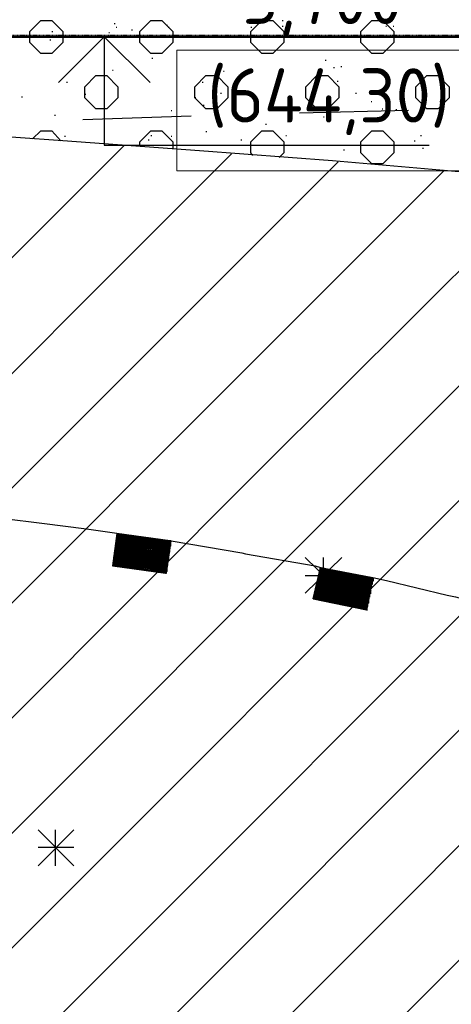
# Model space of a CAD drawing. Header units: millimetres. Extents: x -93479 to 1057970, y -66333 to 172656.
# Tile 78 of 256: x 170694 to 172687, y 45513 to 50058. Entities that reach past the tile are written whole.
import ezdxf

# ---------------------------------------------------------------- set-up
doc = ezdxf.new("R2010")
doc.units = ezdxf.units.MM
doc.linetypes.add('01 Штриховая _4 мм_', pattern=[6, 3.5, -2.5])
for name, color, linetype, lineweight in [('0 Фундамент', 5, 'Continuous', 30), ('A-ANNO-NOTE-1', 7, 'Continuous', 35), ('A-ANNO-NOTE-2', 7, 'Continuous', 18), ('G-ANNO-DIMS', 7, 'Continuous', 9), ('G-ANNO-DIMS-1', 7, 'Continuous', 18), ('РАЗМЕРЫ', 7, 'Continuous', 9)]:
    doc.layers.add(name, color=color, linetype=linetype, lineweight=lineweight)
doc.layers.add('PDF _Геометрия', color=7, linetype='Continuous')
doc.styles.add('ISOCPEUR', font='GOST_Common.ttf', dxfattribs={"height": 450})

# ---------------------------------------------------------------- blocks, each defined once
blk = doc.blocks.new('геология2')
at = {"layer": 'PDF _Геометрия', "color": 7, "lineweight": 25}
for points in [[(29.1522, -10.4784), (29.1522, -10.4584), (29.1722, -10.4384), (29.1922, -10.4384), (29.2122, -10.4584), (29.2122, -10.4784), (29.1922, -10.4984), (29.1722, -10.4984)], [(29.3522, -10.4784), (29.3522, -10.4584), (29.3722, -10.4384), (29.3922, -10.4384), (29.4122, -10.4584), (29.4122, -10.4784), (29.3922, -10.4984), (29.3722, -10.4984)], [(29.5538, -10.4784), (29.5538, -10.4584), (29.5738, -10.4384), (29.5938, -10.4384), (29.6138, -10.4584), (29.6138, -10.4784), (29.5938, -10.4984), (29.5738, -10.4984)], [(29.7538, -10.4784), (29.7538, -10.4584), (29.7738, -10.4384), (29.7938, -10.4384), (29.8138, -10.4584), (29.8138, -10.4784), (29.7938, -10.4984), (29.7738, -10.4984)], [(29.2522, -10.5784), (29.2522, -10.5584), (29.2722, -10.5384), (29.2922, -10.5384), (29.3122, -10.5584), (29.3122, -10.5784), (29.2922, -10.5984), (29.2722, -10.5984)], [(29.6538, -10.5784), (29.6538, -10.5584), (29.6738, -10.5384), (29.6938, -10.5384), (29.7138, -10.5584), (29.7138, -10.5784), (29.6938, -10.5984), (29.6738, -10.5984)], [(29.8538, -10.5784), (29.8538, -10.5584), (29.8738, -10.5384), (29.8938, -10.5384), (29.9138, -10.5584), (29.9138, -10.5784), (29.8938, -10.5984), (29.8738, -10.5984)], [(29.7538, -10.6784), (29.7538, -10.6584), (29.7738, -10.6384), (29.7938, -10.6384), (29.8138, -10.6584), (29.8138, -10.6784), (29.7938, -10.6984), (29.7738, -10.6984)], [(29.4072, -11.3934), (29.4055, -11.3934), (29.3088, -11.3784), (29.4055, -11.3934)], [(29.4038, -11.4168), (29.4022, -11.4168), (29.3055, -11.4034), (29.4022, -11.4168)], [(29.4038, -11.4184), (29.4022, -11.4184), (29.3055, -11.4034), (29.4022, -11.4184)], [(29.4055, -11.4068), (29.4038, -11.4068), (29.3072, -11.3934), (29.4038, -11.4068)], [(29.4055, -11.4084), (29.4038, -11.4084), (29.3072, -11.3951), (29.4038, -11.4084)], [(29.3072, -11.4001), (29.4038, -11.4134)], [(29.4022, -11.4284), (29.4005, -11.4284), (29.3038, -11.4134), (29.4005, -11.4284)], [(29.7738, -11.4634), (29.7722, -11.4634), (29.6772, -11.4434), (29.7722, -11.4634)], [(29.7738, -11.4651), (29.7722, -11.4651), (29.6772, -11.4451), (29.7722, -11.4651)], [(29.7755, -11.4568), (29.7738, -11.4568), (29.6788, -11.4368), (29.7738, -11.4568)], [(29.7705, -11.4801), (29.7688, -11.4801), (29.6738, -11.4601), (29.7688, -11.4801)], [(29.7705, -11.4818), (29.7688, -11.4818), (29.6738, -11.4618), (29.7688, -11.4801)], [(29.7705, -11.4818), (29.7688, -11.4818), (29.6738, -11.4618), (29.7688, -11.4818)], [(29.7722, -11.4718), (29.7705, -11.4718), (29.6755, -11.4518), (29.7705, -11.4718)], [(29.7722, -11.4734), (29.7705, -11.4734), (29.6755, -11.4534), (29.7705, -11.4718)], [(29.7722, -11.4734), (29.7705, -11.4734), (29.6755, -11.4551), (29.7705, -11.4734)], [(29.7738, -11.4668), (29.7722, -11.4668), (29.6772, -11.4468), (29.7722, -11.4651)], [(29.7672, -11.4968), (29.7655, -11.4968), (29.6705, -11.4768), (29.7655, -11.4951)], [(29.7688, -11.4868), (29.7672, -11.4868), (29.6722, -11.4668)], [(29.7688, -11.4884), (29.7672, -11.4884), (29.6722, -11.4684), (29.7672, -11.4884)], [(29.7688, -11.4901), (29.7672, -11.4884), (29.6722, -11.4701), (29.7672, -11.4884)], [(29.7655, -11.5034), (29.7638, -11.5034), (29.6688, -11.4834)], [(29.7655, -11.5051), (29.7638, -11.5034), (29.6688, -11.4851), (29.7638, -11.5034)], [(29.7655, -11.5051), (29.7638, -11.5051), (29.6688, -11.4851), (29.7638, -11.5051)], [(29.7655, -11.5068), (29.7638, -11.5068), (29.6688, -11.4868), (29.7638, -11.5068)]]:
    blk.add_lwpolyline(points, close=True, dxfattribs=at)
for points in [[(29.3055, -10.4434), (29.3072, -10.4434)], [(29.6105, -10.4384), (29.6122, -10.4384)], [(29.1922, -10.4584), (29.1938, -10.4584)], [(29.2955, -10.4601), (29.2972, -10.4601)], [(29.3088, -10.4501), (29.3105, -10.4501)], [(29.3372, -10.4551), (29.3388, -10.4551)], [(29.4005, -10.4468), (29.4022, -10.4468)], [(29.4038, -10.4501), (29.4055, -10.4501)], [(29.5538, -10.4501), (29.5555, -10.4501)], [(29.6105, -10.4484), (29.6122, -10.4484)], [(29.7988, -10.4484), (29.8005, -10.4484)], [(29.8122, -10.4484), (29.8138, -10.4484)], [(29.1888, -10.4734), (29.1905, -10.4734)], [(29.3738, -10.5068), (29.3755, -10.5068)], [(29.6888, -10.5101), (29.6905, -10.5101)], [(29.3022, -10.5284), (29.3038, -10.5284)], [(29.5038, -10.5301), (29.5055, -10.5301)], [(29.7038, -10.5234), (29.7055, -10.5234)], [(29.7172, -10.5218), (29.7188, -10.5218)], [(29.2188, -10.5501), (29.2205, -10.5501)], [(29.4538, -10.5784), (29.4522, -10.5784), (29.4522, -10.5584), (29.4722, -10.5384), (29.4922, -10.5384), (29.5122, -10.5584), (29.5122, -10.5784), (29.4922, -10.5984), (29.4722, -10.5984), (29.4522, -10.5784)], [(29.4655, -10.5501), (29.4672, -10.5501)], [(29.7105, -10.5484), (29.7122, -10.5484)], [(29.1372, -10.5768), (29.1388, -10.5768)], [(29.2522, -10.5718), (29.2538, -10.5718)], [(29.4988, -10.5701), (29.5005, -10.5701)], [(29.7438, -10.5701), (29.7455, -10.5701)], [(29.7722, -10.5851), (29.7738, -10.5851)], [(29.8972, -10.5851), (29.8988, -10.5851)], [(33.4172, -11.0168), (32.8255, -10.9651), (32.3188, -10.9218), (31.8855, -10.8834), (31.5138, -10.8501), (31.1922, -10.8218), (30.9088, -10.7968), (30.6522, -10.7734), (30.4105, -10.7534), (30.1755, -10.7334), (29.9388, -10.7134), (29.7022, -10.6934), (29.4605, -10.6751), (29.2122, -10.6568), (28.9555, -10.6384), (28.6855, -10.6201), (28.4022, -10.6034), (28.5205, -10.6034)], [(29.4088, -10.6018), (29.4105, -10.6018)], [(29.4672, -10.5918), (29.4688, -10.5918)], [(29.6155, -10.6001), (29.6172, -10.6001)], [(29.8405, -10.6018), (29.6422, -10.6068)], [(29.7922, -10.5984), (29.7938, -10.5984)], [(29.8172, -10.6001), (29.8188, -10.6001)], [(29.8322, -10.5934), (29.8338, -10.5934)], [(29.1972, -10.6101), (29.1988, -10.6101)], [(29.4455, -10.6118), (29.2488, -10.6184)], [(29.6205, -10.6218), (29.6222, -10.6218)], [(29.6855, -10.6134), (29.6872, -10.6134)], [(29.1572, -10.6534), (29.1722, -10.6384), (29.1922, -10.6384), (29.2088, -10.6568)], [(29.3522, -10.6668), (29.3522, -10.6584), (29.3722, -10.6384), (29.3922, -10.6384), (29.4122, -10.6584), (29.4122, -10.6718)], [(29.4722, -10.6401), (29.4738, -10.6401)], [(29.5572, -10.6834), (29.5538, -10.6784), (29.5538, -10.6584), (29.5738, -10.6384), (29.5938, -10.6384), (29.6138, -10.6584), (29.6138, -10.6784), (29.6055, -10.6868)], [(29.5805, -10.6268), (29.5822, -10.6268)], [(29.2155, -10.6484), (29.2172, -10.6484)], [(29.3672, -10.6551), (29.3688, -10.6551)], [(29.3722, -10.6468), (29.3738, -10.6468)], [(29.4088, -10.6484), (29.4105, -10.6484)], [(29.5355, -10.6551), (29.5372, -10.6551)], [(29.6172, -10.6468), (29.6188, -10.6468)], [(29.8505, -10.6568), (29.8522, -10.6568)], [(29.8622, -10.6468), (29.8638, -10.6468)], [(28.4422, -11.5484), (28.8338, -11.1568), (29.1572, -10.8318), (29.3238, -10.6651)], [(29.7222, -10.6734), (29.7238, -10.6734)], [(29.8655, -10.6701), (29.8672, -10.6701)], [(28.4422, -11.7568), (29.0222, -11.1768), (29.3672, -10.8318), (29.5188, -10.6801)], [(28.4422, -12.1751), (29.3922, -11.2234), (29.7838, -10.8318), (29.9055, -10.7101)], [(28.4805, -11.8468), (28.5605, -11.8468), (29.2088, -11.1984), (29.5755, -10.8318), (29.7122, -10.6951)], [(28.4422, -12.3834), (29.5705, -11.2534), (29.9938, -10.8318), (30.0988, -10.7268)], [(28.4422, -12.5918), (29.7438, -11.2901), (30.2022, -10.8318), (30.2905, -10.7434)], [(28.4422, -12.8001), (29.9122, -11.3301), (30.4105, -10.8318), (30.4822, -10.7601)], [(28.4422, -13.0101), (30.0722, -11.3801), (30.6188, -10.8318), (30.6755, -10.7768)], [(28.4422, -13.2184), (30.2238, -11.4351), (30.8288, -10.8318), (30.8672, -10.7934)], [(28.4422, -13.4268), (30.3705, -11.4984), (31.0372, -10.8318), (31.0588, -10.8101)], [(31.2505, -10.8268), (31.2455, -10.8318), (30.5105, -11.5668), (29.7605, -12.3168)], [(29.4088, -11.3851), (29.4072, -11.3851), (29.3105, -11.3718), (29.4072, -11.3851), (29.4088, -11.3851), (29.4072, -11.3851), (29.3105, -11.3701), (29.3022, -11.4284), (29.3038, -11.4284), (29.4005, -11.4418), (29.4088, -11.3834), (29.4072, -11.3834), (29.3105, -11.3701), (29.2555, -11.3618), (29.1738, -11.3518), (29.1055, -11.3434), (29.0372, -11.3351), (29.0372, -11.3368), (28.9388, -11.3268), (29.0372, -11.3368)], [(29.3105, -11.3718), (29.4072, -11.3868), (29.3105, -11.3734), (29.4072, -11.3868), (29.4072, -11.3884), (29.3105, -11.3751), (29.4072, -11.3884), (29.4072, -11.3868), (29.3105, -11.3734)], [(29.3072, -11.3901), (29.4038, -11.4051), (29.4055, -11.4051), (29.4038, -11.4051), (29.3072, -11.3918), (29.4038, -11.4051), (29.4055, -11.4051), (29.4038, -11.4051), (29.3072, -11.3918)], [(29.4072, -11.3951), (29.4055, -11.3951), (29.3088, -11.3818), (29.4055, -11.3951), (29.4072, -11.3951), (29.4055, -11.3951), (29.3088, -11.3801), (29.4055, -11.3934), (29.4072, -11.3934)], [(29.3088, -11.3818), (29.4055, -11.3951), (29.4072, -11.3968), (29.4055, -11.3968), (29.3088, -11.3834), (29.4055, -11.3968), (29.4072, -11.3968), (29.4055, -11.3968), (29.3088, -11.3834)], [(29.3088, -11.3851), (29.4055, -11.3984), (29.3088, -11.3851)], [(29.3088, -11.3868), (29.4055, -11.4001), (29.3088, -11.3868)], [(29.4072, -11.4001), (29.4055, -11.4001), (29.3088, -11.3868), (29.4055, -11.4018), (29.3088, -11.3884)], [(29.3088, -11.3884), (29.4055, -11.4034), (29.3088, -11.3884)], [(29.4072, -11.4034), (29.4055, -11.4034), (29.3088, -11.3901)], [(29.3105, -11.3768), (29.4072, -11.3901), (29.3105, -11.3768)], [(29.4088, -11.3901), (29.4072, -11.3901), (29.3105, -11.3768), (29.4072, -11.3918), (29.3105, -11.3784)], [(29.4072, -11.3884), (29.4088, -11.3884)], [(29.4088, -11.3834), (29.5372, -11.4051), (29.5438, -11.4068), (29.6705, -11.4284), (29.6805, -11.4318), (29.7755, -11.4501), (29.7638, -11.5084), (29.6688, -11.4884), (29.6672, -11.4884), (29.6805, -11.4318), (29.7755, -11.4518), (29.6788, -11.4318), (29.7755, -11.4518), (29.7772, -11.4518)], [(29.4038, -11.4134), (29.4038, -11.4151), (29.3072, -11.4018), (29.4038, -11.4151), (29.3055, -11.4018)], [(29.4038, -11.4201), (29.4022, -11.4201), (29.3055, -11.4068), (29.4022, -11.4201), (29.4038, -11.4201), (29.4022, -11.4201), (29.3055, -11.4051), (29.4022, -11.4184), (29.4038, -11.4184)], [(29.3055, -11.4068), (29.4022, -11.4218), (29.4038, -11.4218)], [(29.3055, -11.4084), (29.4022, -11.4218), (29.3055, -11.4084)], [(29.4022, -11.4218), (29.4022, -11.4234), (29.3055, -11.4101), (29.4022, -11.4234), (29.4022, -11.4218), (29.3055, -11.4084)], [(29.3072, -11.3934), (29.4038, -11.4068), (29.4055, -11.4068)], [(29.3072, -11.3951), (29.4038, -11.4101), (29.3072, -11.3968), (29.4038, -11.4101), (29.4055, -11.4101)], [(29.3072, -11.3968), (29.4038, -11.4118), (29.3072, -11.3984)], [(29.3072, -11.3984), (29.4038, -11.4134), (29.3072, -11.3984)], [(29.4055, -11.3984), (29.4072, -11.3984)], [(29.4055, -11.4018), (29.4072, -11.4018)], [(29.4072, -11.3918), (29.4088, -11.3918)], [(29.3022, -11.4251), (29.3988, -11.4401), (29.4005, -11.4401), (29.3988, -11.4401), (29.3022, -11.4268), (29.3988, -11.4401), (29.4005, -11.4401)], [(29.3022, -11.4268), (29.3988, -11.4401), (29.4005, -11.4418), (29.3988, -11.4418), (29.3022, -11.4284), (29.3988, -11.4418), (29.4005, -11.4418)], [(29.4022, -11.4301), (29.4005, -11.4301), (29.3038, -11.4168), (29.4005, -11.4301), (29.4022, -11.4301), (29.4005, -11.4301), (29.3038, -11.4151), (29.4005, -11.4284), (29.4022, -11.4284)], [(29.3038, -11.4168), (29.4005, -11.4301), (29.4022, -11.4318), (29.4005, -11.4318), (29.3038, -11.4184), (29.4005, -11.4318), (29.4022, -11.4318)], [(29.3038, -11.4201), (29.4005, -11.4334), (29.3038, -11.4201)], [(29.4022, -11.4334), (29.4005, -11.4334), (29.3038, -11.4201)], [(29.3038, -11.4218), (29.4005, -11.4351), (29.3038, -11.4218)], [(29.4022, -11.4351), (29.4005, -11.4351), (29.3038, -11.4218), (29.4005, -11.4368), (29.3038, -11.4234)], [(29.3038, -11.4234), (29.4005, -11.4384), (29.3038, -11.4234)], [(29.4022, -11.4384), (29.4005, -11.4384), (29.3038, -11.4251)], [(29.3055, -11.4118), (29.4022, -11.4251), (29.3055, -11.4118)], [(29.4038, -11.4251), (29.4022, -11.4251), (29.3055, -11.4118)], [(29.3055, -11.4134), (29.4022, -11.4268), (29.3055, -11.4134)], [(29.4022, -11.4234), (29.4038, -11.4234)], [(29.4022, -11.4268), (29.4038, -11.4268)], [(29.4038, -11.4118), (29.4055, -11.4118)], [(29.4038, -11.4151), (29.4055, -11.4151)], [(29.7188, -11.4134), (29.6522, -11.4784)], [(29.6522, -11.4134), (29.7188, -11.4784)], [(29.6855, -11.4784), (29.6855, -11.4134)], [(29.4005, -11.4368), (29.4022, -11.4368)], [(29.6772, -11.4401), (29.7738, -11.4601), (29.6772, -11.4401)], [(29.7755, -11.4601), (29.7738, -11.4601), (29.6772, -11.4401)], [(29.6772, -11.4418), (29.7738, -11.4618), (29.6772, -11.4418)], [(29.7755, -11.4618), (29.7738, -11.4618), (29.6772, -11.4418)], [(29.6772, -11.4451), (29.7722, -11.4651), (29.7738, -11.4651)], [(29.6788, -11.4334), (29.7755, -11.4534), (29.6788, -11.4334)], [(29.6788, -11.4351), (29.7755, -11.4551), (29.6788, -11.4351)], [(29.6788, -11.4351), (29.7738, -11.4551), (29.7755, -11.4551), (29.7772, -11.4551)], [(29.6788, -11.4368), (29.7738, -11.4568), (29.7755, -11.4568)], [(29.6788, -11.4384), (29.7738, -11.4568), (29.7755, -11.4584), (29.7738, -11.4584)], [(29.6788, -11.4384), (29.7738, -11.4584), (29.6788, -11.4384)], [(29.7188, -11.4468), (29.6522, -11.4468)], [(29.6738, -11.4568), (29.7705, -11.4768), (29.6738, -11.4568)], [(29.7722, -11.4768), (29.7705, -11.4768), (29.6738, -11.4568)], [(29.6738, -11.4584), (29.7705, -11.4784), (29.6738, -11.4584)], [(29.6738, -11.4601), (29.7688, -11.4801), (29.7705, -11.4801)], [(29.6755, -11.4484), (29.7722, -11.4684), (29.6755, -11.4484)], [(29.6755, -11.4501), (29.7722, -11.4701), (29.6755, -11.4501)], [(29.7738, -11.4701), (29.7722, -11.4701), (29.6755, -11.4501)], [(29.6755, -11.4518), (29.7705, -11.4718), (29.7722, -11.4718)], [(29.6755, -11.4551), (29.7705, -11.4751), (29.6755, -11.4551)], [(29.6772, -11.4468), (29.7722, -11.4668), (29.6772, -11.4468)], [(29.7755, -11.4501), (29.8005, -11.4551), (29.9105, -11.4818), (29.9255, -11.4851), (30.0438, -11.5168), (30.1388, -11.5418), (30.1238, -11.5984), (30.0288, -11.5734), (30.0438, -11.5168), (30.1388, -11.5418)], [(29.7755, -11.4534), (29.7772, -11.4534)], [(29.7672, -11.5001), (29.7655, -11.5001), (29.6688, -11.4801)], [(29.6722, -11.4718), (29.7672, -11.4918), (29.6705, -11.4718), (29.7672, -11.4918), (29.7688, -11.4918)], [(29.6705, -11.4734), (29.7672, -11.4934), (29.6705, -11.4734)], [(29.6705, -11.4751), (29.7672, -11.4951), (29.6705, -11.4751)], [(29.6705, -11.4751), (29.7655, -11.4951), (29.7672, -11.4951), (29.7688, -11.4951)], [(29.6705, -11.4768), (29.7655, -11.4968), (29.7672, -11.4968), (29.7655, -11.4968), (29.6705, -11.4784), (29.7655, -11.4984), (29.7672, -11.4984)], [(29.6705, -11.4784), (29.7655, -11.4984)], [(29.6705, -11.4801), (29.7655, -11.5001), (29.6705, -11.4801)], [(29.6738, -11.4634), (29.7688, -11.4834), (29.6722, -11.4634)], [(29.6722, -11.4651), (29.7688, -11.4851), (29.6722, -11.4651)], [(29.7705, -11.4851), (29.7688, -11.4851), (29.6722, -11.4651)], [(29.6722, -11.4668), (29.7672, -11.4868), (29.7688, -11.4868)], [(29.7672, -11.4901), (29.6722, -11.4701), (29.7672, -11.4901), (29.7688, -11.4901)], [(29.7705, -11.4751), (29.7722, -11.4751)], [(29.7705, -11.4784), (29.7722, -11.4784)], [(29.7722, -11.4684), (29.7738, -11.4684)], [(29.6672, -11.4884), (29.7638, -11.5084), (29.6672, -11.4884)], [(29.6688, -11.4818), (29.7655, -11.5018), (29.6688, -11.4818)], [(29.7672, -11.5018), (29.7655, -11.5018), (29.6688, -11.4818)], [(29.6688, -11.4868), (29.7638, -11.5068)], [(29.7672, -11.4934), (29.7688, -11.4934)], [(29.7688, -11.4834), (29.7705, -11.4834)], [(29.7638, -11.5084), (29.7655, -11.5084)], [(29.2322, -11.9084), (29.1672, -11.9734)], [(29.1672, -11.9084), (29.2322, -11.9734)], [(29.1988, -11.9734), (29.1988, -11.9084)], [(29.2322, -11.9401), (29.1672, -11.9401)]]:
    blk.add_lwpolyline(points, dxfattribs=at)
blk = doc.blocks.new('Высотные отметки - Вверх-711287-Разрез 3-3')
at = {"layer": '0 Фундамент', "color": 7}
for p, q in [((13236.7, 8150), (14736.7, 8150)), ((13236.7, 7650), (13236.7, 8150))]:
    blk.add_line(p, q, dxfattribs=at)
at = {"layer": 'A-ANNO-NOTE-1', "color": 7}
blk.add_line((12736.7, 7650), (13736.7, 7650), dxfattribs=at)
at = {"layer": 'A-ANNO-NOTE-2', "color": 7}
for q in [(13024.6, 7862.1), (13448.9, 7862.1)]:
    blk.add_line((13236.7, 7650), q, dxfattribs=at)

msp = doc.modelspace()

# ---------------------------------------------------------------- linework, layer by layer
at = {"layer": 'PDF _Геометрия', "color": 7, "linetype": '01 Штриховая _4 мм_', "lineweight": 25}
msp.add_lwpolyline([(168936.2, 55229.8), (198237.4, 55229.8), (198237.4, 49984.4), (168936.2, 49984.4)], close=True, dxfattribs=at)
at = {"layer": 'РАЗМЕРЫ', "color": 7, "lineweight": 50}
msp.add_lwpolyline([(192960.8, 49979.2), (169241.2, 49979.2), (169241.2, 35533.9), (177200, 35533.9), (177200, 49979.2)], dxfattribs=at)
at = {"layer": 'РАЗМЕРЫ', "color": 7, "ltscale": 100}
msp.add_lwpolyline([(171418.9, 49360.7), (172834.3, 49360.7), (172834.3, 49916.3), (171418.9, 49916.3)], close=True, dxfattribs=at)

# ---------------------------------------------------------------- block references
at = {"color": 7, "xscale": 2541.29606099, "yscale": 2541.29606099, "zscale": 2541.29606099}
msp.add_blockref('геология2', (96656.3, 76580.5), dxfattribs=at)
at = {"layer": 'G-ANNO-DIMS', "color": 7, "xscale": -1, "rotation": 180}
msp.add_blockref('Высотные отметки - Вверх-711287-Разрез 3-3', (157847.8, 57629.2), dxfattribs=at)

# ---------------------------------------------------------------- texts
at = {"layer": 'G-ANNO-DIMS-1', "color": 7, "char_height": 250, "width": 1150.283, "attachment_point": 7, "line_spacing_factor": 1.149209, "style": 'ISOCPEUR'}
for s, insert in [('-3,700', (171559.9, 49979.2)), ('(644,30)', (171559.9, 49524.9))]:
    msp.add_mtext(s, dxfattribs=dict(at, insert=insert))

doc.saveas('drawing.dxf')
